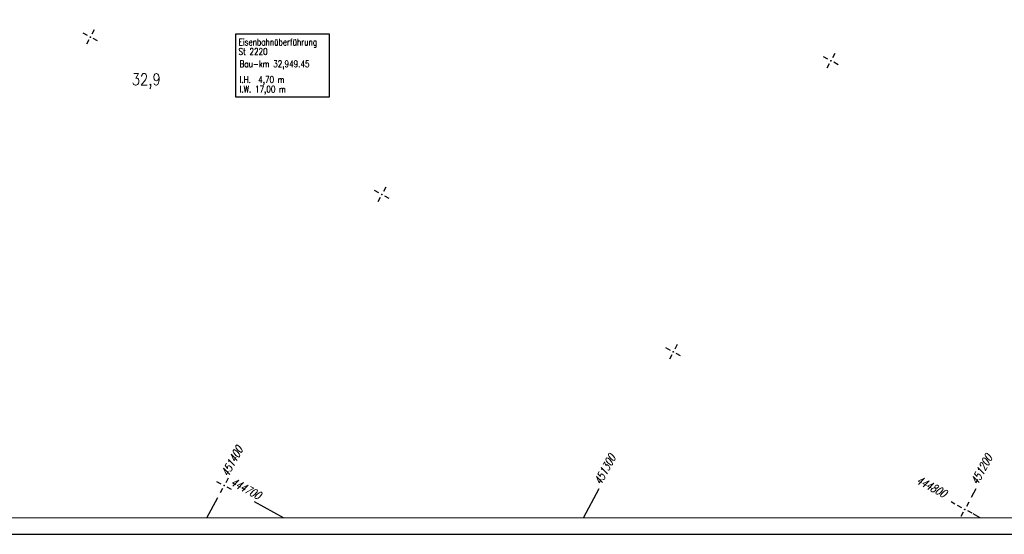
# Model space of a CAD drawing. Extents: x 0 to 1135, y 0 to 420.
# Tile 6 of 32: x 567 to 864, y 0 to 155. Entities that reach past the tile are written whole.
import ezdxf

# ---------------------------------------------------------------- set-up
doc = ezdxf.new("R2010")
doc.units = 0
doc.header["$LTSCALE"] = 2
doc.header["$MEASUREMENT"] = 0
doc.linetypes.add('AUSGEZOGEN', pattern=[0])
doc.layers.get('0').update_dxf_attribs({"linetype": 'AUSGEZOGEN'})
for name, color, linetype in [('Bahnachse', 7, 'CONTINUOUS'), ('Ingenieurbauwerke', 15, 'CONTINUOUS'), ('NETZ', 250, 'CONTINUOUS'), ('RAHMEN', 250, 'AUSGEZOGEN')]:
    doc.layers.add(name, color=color, linetype=linetype)
doc.styles.add('ROMANS', font='romans.shx', dxfattribs={"width": 0.8})

# ---------------------------------------------------------------- blocks, each defined once
blk = doc.blocks.new('IKR')
at = {"color": 0}
for p, q in [((-2.5, 0), (-1, 0)), ((0, 1), (0, 2.5)), ((1, 0), (2.5, 0)), ((0, -2.5), (0, -1))]:
    blk.add_line(p, q, dxfattribs=at)
blk.add_circle((0, 0), 0.05, dxfattribs=at)
blk.add_point((0, 0), dxfattribs=at)

msp = doc.modelspace()

# ---------------------------------------------------------------- linework, layer by layer
at = {"layer": 'Ingenieurbauwerke'}
msp.add_lwpolyline([(631.81, 132.21), (660.14, 132.21), (660.14, 151.1), (631.81, 151.1)], close=True, dxfattribs=at)
at = {"layer": 'NETZ'}
for p, q in [((736.82, 5.02), (741.58, 13.82)), ((853.87, 11.23), (855.27, 13.82)), ((623.14, 5.02), (626.45, 11.15)), ((646.32, 5.02), (637.53, 9.78)), ((848.91, 9.15), (847.75, 9.78)), ((856.55, 5.02), (854.39, 6.19))]:
    msp.add_line(p, q, dxfattribs=at)
at = {"layer": 'RAHMEN'}
msp.add_line((0, 0), (950, 0), dxfattribs=at)
at = {"layer": 'RAHMEN', "const_width": 0.35}
msp.add_lwpolyline([(25, 5), (1130, 5), (1130, 415), (25, 415), (25, 5)], dxfattribs=at)

# ---------------------------------------------------------------- block references
at = {"layer": 'NETZ', "rotation": 151.5965}
for p in [(587.99, 150.25), (811.48, 143.08), (675.95, 102.68), (763.91, 55.11), (628.38, 14.72), (851.88, 7.55)]:
    msp.add_blockref('IKR', p, dxfattribs=at)

# ---------------------------------------------------------------- texts
at = {"layer": 'Bahnachse', "linetype": 'Continuous', "style": 'ROMANS', "oblique": 360, "width": 0.8337}
msp.add_text('32,9', height=3.5, rotation=359.9965, dxfattribs=at).set_placement((600.47, 135.7))
at = {"layer": 'Ingenieurbauwerke', "linetype": 'Continuous', "style": 'ROMANS', "width": 0.8}
for s, oblique, p in [('Eisenbahnüberführung', 0, (632.71, 147.73)), ('St 2220', 360, (632.71, 144.85)), ('Bau-km 32,949.45', 0, (633.01, 141.13)), ('l.H.  4,70 m', 360, (633.01, 136.39)), ('l.W. 17,00 m', 0, (633.01, 133.51))]:
    msp.add_text(s, height=2, rotation=359.9965, dxfattribs=dict(at, oblique=oblique)).set_placement(p)
at = {"layer": 'NETZ', "style": 'ROMANS', "oblique": 16.6, "width": 0.75}
for s, rotation, p in [('451400', 61.5965, (629.55, 17.18)), ('451300', 61.5965, (742.06, 14.7)), ('451200', 61.5965, (855.74, 14.7)), ('444700', 331.5965, (630.04, 15.05)), ('444800', 331.5965, (836.98, 15.6))]:
    msp.add_text(s, height=2.5, rotation=rotation, dxfattribs=at).set_placement(p)

doc.saveas('drawing.dxf')
